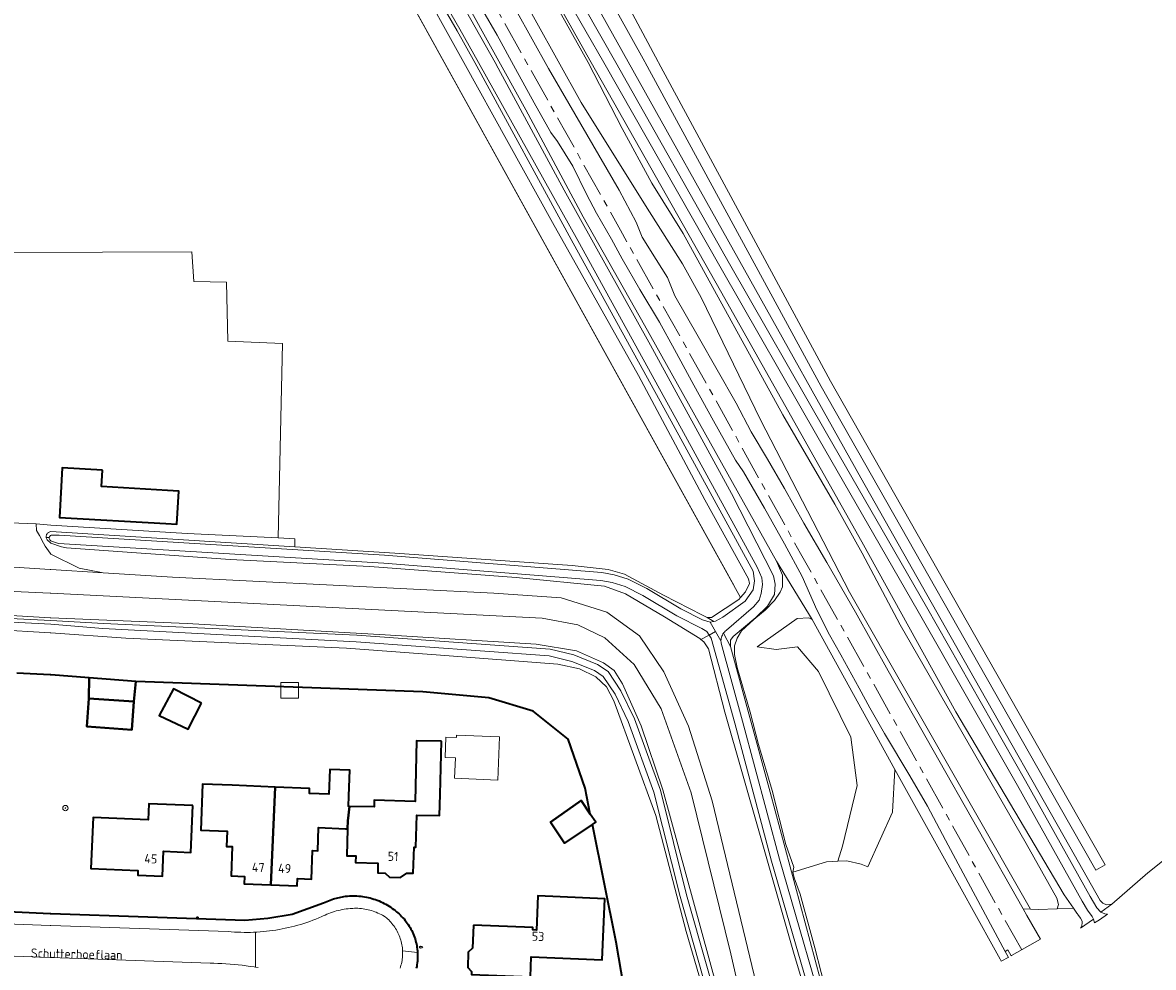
# Model space of a CAD drawing. Header units: metres. Extents: x 152610 to 160096, y 456114 to 462495.
# Tile 191 of 256: x 155996 to 156163, y 460366 to 460506. Entities that reach past the tile are written whole.
import ezdxf
from ezdxf.enums import TextEntityAlignment as Align

# ---------------------------------------------------------------- set-up
doc = ezdxf.new("R2010")
doc.units = ezdxf.units.M
doc.header["$LTSCALE"] = 0.5
doc.linetypes.add('AM-AS-SO', pattern=[16, 10, -2, 2, -2])
doc.layers.get('0').update_dxf_attribs({"linetype": 'CONTINUOUS'})
for name, color, linetype, lineweight in [('B-PV-AM-AS_SPOOR_TREIN-G', 10, 'AM-AS-SO', 18), ('B-PV-GR-BEPLANTING_CULTUUR_BOSPLANTSOEN-GV', 251, 'CONTINUOUS', 18), ('B-PV-GR-BOOM-S', 251, 'CONTINUOUS', 25), ('B-PV-GR-BOS_GEMENGD-GV', 251, 'CONTINUOUS', 13), ('B-PV-GR-GRAS-GV', 251, 'CONTINUOUS', 13), ('B-PV-GR-GROENVOORZIENING-GV', 251, 'CONTINUOUS', 18), ('B-PV-GW-TALUD_KRUIN-G', 251, 'CONTINUOUS', 18), ('B-PV-IE-MEUBILAIR-S', 251, 'CONTINUOUS', 25), ('B-PV-IE-TERREINAFSCHEIDING_KUNSTMATIG_HEKWERK-G', 251, 'IE-TERREINAFSCHEIDING_KUNSTMATIG-SO', 18), ('B-PV-OG-BEBOUWING-GV', 6, 'CONTINUOUS', 35), ('B-PV-OG-BEBOUWING-T18', 1, 'CONTINUOUS', 18), ('B-PV-OG-BEBOUWING_OVERBOUWING-GV', 251, 'CONTINUOUS', 18), ('B-PV-OG-BEBOUWING_SCHUUR-GV', 251, 'CONTINUOUS', 18), ('B-PV-OG-TERREIN_OEVER-GV', 251, 'CONTINUOUS', 18), ('B-PV-OG-TOPOGRAFIE-T18', 1, 'CONTINUOUS', 18), ('B-PV-OG-WATER_SLOOT-GV', 251, 'CONTINUOUS', 18), ('B-PV-VH-HALFVERHARDING-GV', 251, 'CONTINUOUS', 18), ('B-PV-VH-HALFVERHARDING_GRAVEL-GV', 251, 'CONTINUOUS', 18), ('B-PV-VH-ONVERHARD_ZAND-GV', 251, 'CONTINUOUS', 18), ('B-PV-VH-OPENVERHARDING_BETONSTRAATSTEEN-GV', 251, 'CONTINUOUS', 18), ('B-PV-VH-OPENVERHARDING_STRAATBAKSTEEN-GV', 251, 'CONTINUOUS', 18), ('B-PV-VH-OPENVERHARDING_TEGEL-GV', 251, 'CONTINUOUS', 18)]:
    doc.layers.add(name, color=color, linetype=linetype, lineweight=lineweight)
doc.styles.add('NLCS-ISO', font='NLCS-ISO.ttf')
doc.styles.add('NLCS-ISO-M750-T18', font='NLCS-ISO.ttf', dxfattribs={"height": 1.35})
doc.linetypes.add('IE-TERREINAFSCHEIDING_KUNSTMATIG-SO', pattern='A,4,[82,NLCS.SHX,S=0.75,R=90,X=0,Y=0],4,-2', length=10)

# ---------------------------------------------------------------- blocks, each defined once
blk = doc.blocks.new('SIE-MEUBILAIR_PAAL_LICHTMAST-SO')
for points in [[(-0.62, 0), (-1, 0)], [(-0.71, 0.71), (-0.44, 0.44)], [(0, 1), (0, 0.62)], [(0.44, 0.44), (0.71, 0.71)], [(1, 0), (0.62, 0)], [(-0.71, -0.71), (-0.44, -0.44)], [(0, -0.62), (0, -1)], [(0.44, -0.44), (0.71, -0.71)]]:
    blk.add_lwpolyline(points)
blk.add_circle((0, 0), 0.5)
blk = doc.blocks.new('SIE-MEUBILAIR_PUT_RIOOLPUT-SO')
blk.add_ellipse((0, 0), major_axis=(1.25, 0), ratio=0.54)
blk = doc.blocks.new('SGR-BOOM_GBKN-SO')
at = {"linetype": 'ByBlock', "lineweight": 18}
h = blk.add_hatch(color=0, dxfattribs=at)
h.dxf.hatch_style = 1
edge = h.paths.add_edge_path()
edge.add_arc((0, 0), 0.25, 0, 360)
at = {"color": 0, "linetype": 'ByBlock', "lineweight": 18}
for radius in [2, 0.25]:
    blk.add_circle((0, 0), radius, dxfattribs=at)
at = {"color": 0, "linetype": 'ByBlock', "lineweight": 18, "style": 'NLCS-ISO'}
blk.add_attdef('SOORT', (2.5, 0), '', height=1.5, dxfattribs=at)

msp = doc.modelspace()

# ---------------------------------------------------------------- linework, layer by layer
at = {"layer": 'B-PV-AM-AS_SPOOR_TREIN-G', "flags": 128}
msp.add_lwpolyline([(156143.724, 460368.701), (156140.302, 460374.77), (156125.261, 460401.826), (156110.971, 460427.356), (156097.197, 460452.217), (156084.31, 460475.181), (156069.781, 460501.144), (156052.825, 460531.525), (156032.415, 460568.085), (156016.604, 460596.383), (156002.927, 460620.847), (155986.286, 460650.656), (155972.31, 460675.55), (155960.201, 460697.267), (155941.908, 460730.161), (155926.553, 460757.664), (155912.596, 460782.629), (155898.723, 460807.55), (155884.514, 460832.972), (155874.42, 460851.088), (155855.512, 460885.017), (155839.199, 460914.231), (155821.78, 460945.401), (155804.55, 460976.228), (155788.385, 461005.226), (155772.79, 461033.136), (155759.103, 461057.626), (155743.701, 461085.255), (155727.742, 461113.741), (155714.259, 461137.805), (155701.543, 461160.74), (155688.031, 461184.967), (155672.897, 461211.998), (155658.384, 461238), (155648.351, 461255.973), (155631.803, 461285.539), (155617.005, 461312.012), (155604.143, 461335.108), (155586.106, 461367.342), (155573.02, 461390.792), (155559.991, 461413.975), (155544.73, 461441.297), (155529.591, 461468.574), (155516.181, 461492.539), (155500.425, 461520.67), (155487.311, 461544.201), (155472.908, 461569.975), (155459.676, 461593.56), (155452.428, 461606.124), (155446.443, 461616.221), (155440.009, 461626.758), (155432.431, 461638.783), (155427.999, 461645.62), (155419.637, 461658.231), (155411.687, 461669.817), (155404.43, 461680.083), (155396.489, 461691.108), (155386.222, 461704.969), (155375.934, 461718.105), (155367.385, 461728.826), (155358.538, 461739.712), (155349.636, 461750.151), (155339.349, 461762.035), (155326.593, 461776.143), (155315.623, 461787.804), (155302.965, 461800.863), (155286.683, 461817.004), (155279.088, 461824.405), (155265.87, 461837.192), (155251.91, 461850.736), (155235.055, 461867.015), (155223.768, 461877.851), (155210.731, 461890.47), (155196.665, 461904.045), (155180.515, 461919.578), (155162.215, 461937.301), (155146.061, 461952.951), (155129.233, 461969.126), (155112.429, 461985.449), (155089.419, 462007.664), (155069.182, 462027.224), (155049.179, 462046.54), (155031.327, 462063.779), (155013.24, 462081.298), (154991.538, 462102.251), (154971.216, 462121.853), (154947.336, 462145.018), (154926.087, 462165.465), (154903.331, 462187.394), (154885.668, 462204.449), (154866.26, 462223.265), (154854.532, 462234.618), (154837.057, 462251.563), (154828.307, 462260.46), (154819.869, 462269.224), (154807.197, 462281.919), (154798.331, 462290.411), (154775.258, 462312.873), (154762.216, 462325.461), (154742.643, 462344.37), (154723.927, 462362.402), (154710.544, 462375.359), (154692.99, 462392.257), (154675.511, 462409.117), (154657.482, 462426.5), (154637.826, 462445.435), (154617.093, 462465.509), (154594.11, 462487.696), (154586.212, 462495.316)], dxfattribs=at)
at = {"layer": 'B-PV-GR-BEPLANTING_CULTUUR_BOSPLANTSOEN-GV', "flags": 128}
for points in [[(156114.08, 460354.548), (156110.022, 460367.986), (156104.98, 460385.612), (156099.768, 460403.865), (156097.356, 460413.252), (156096.666, 460414.267), (156096.208, 460414.627), (156096.042, 460414.758), (156090.837, 460417.962), (156085.041, 460421.379), (156081.948, 460422.514), (156068.893, 460423.818), (156047.2, 460425.421), (156026.514, 460426.461), (156002.278, 460428.186), (156001.583, 460428.33), (156000, 460428.878), (155999.461, 460429.363), (155999.397, 460429.451), (155999.346, 460429.547), (155999.31, 460429.649), (155999.293, 460429.731), (155999.289, 460429.756), (155999.284, 460429.865), (155999.294, 460429.973), (155999.321, 460430.079), (155999.363, 460430.179), (155999.419, 460430.273), (155999.488, 460430.357), (155999.569, 460430.43), (155999.589, 460430.446), (156000, 460430.603), (156036.087, 460428.346), (156036.098, 460429.528), (156033.622, 460429.647), (156020.19, 460430.29), (156000, 460431.543), (155997.807, 460431.726), (155997.882, 460430.731), (155998.284, 460429.994), (155998.901, 460428.864), (155999.141, 460428.425), (155999.907, 460427.398), (156000, 460427.273), (156004.161, 460425.185), (156007.732, 460424.494), (156017.998, 460423.868), (156065.563, 460421.488), (156075.54, 460420.807), (156082.272, 460418.687), (156087.111, 460415.16), (156090.712, 460409.834), (156094.365, 460401.804), (156097.91, 460390.758), (156108.676, 460345.913)], [(156105.795, 460345.639), (156100.639, 460368.12), (156094.792, 460391.912), (156090.351, 460404.358), (156086.325, 460410.902), (156081.976, 460414.891), (156078.003, 460416.773), (156072.719, 460417.778), (156000, 460421.488), (155999.875, 460421.494), (155975.259, 460422.606), (155959.853, 460423.396), (155932.851, 460424.929), (155908.05, 460426.356)], [(155901.441, 460423.775), (155929.242, 460422.089), (155967.644, 460419.77), (155994.945, 460418.135), (155999.875, 460417.84), (156000, 460417.833), (156020.187, 460416.968), (156049.502, 460415.326), (156071.839, 460413.916), (156077.782, 460412.941), (156081.799, 460411.181), (156083.385, 460410.047), (156084.637, 460408.071), (156087.36, 460401.823), (156090.578, 460392.369), (156099.823, 460358.691)], [(156100.603, 460348.989), (156094.05, 460371.424), (156089.523, 460388.598), (156083.309, 460405.55), (156082.245, 460407.618), (156080.661, 460409.081), (156078.233, 460410.268), (156075.052, 460410.991), (156057.681, 460412.321), (156043.774, 460413.348), (156011.085, 460414.825), (156000, 460415.601), (155999.875, 460415.608), (155991.588, 460416.094), (155967.187, 460417.62), (155939.636, 460419.305), (155916.585, 460420.727), (155893.184, 460422.199)], [(155994.966, 460409.651), (155999.875, 460409.385), (156000, 460409.378), (156005.653, 460408.926), (156012.556, 460408.405), (156055.038, 460406.893), (156064.828, 460406.001), (156071.383, 460404.017), (156076.589, 460399.87), (156079.069, 460392.639), (156079.841, 460388.798), (156080.654, 460387.588), (156080.153, 460387.251), (156083.657, 460369.825), (156087.063, 460349.842)]]:
    msp.add_lwpolyline(points, dxfattribs=at)
at = {"layer": 'B-PV-GR-BOS_GEMENGD-GV', "flags": 128}
for points in [[(156000.07, 460652.725), (156035.316, 460589.739), (156085.462, 460500.125), (156119.9, 460438.55), (156136.696, 460408.885), (156150.825, 460383.942), (156155.307, 460375.993), (156155.706, 460375.589), (156156.279, 460375.356), (156157.049, 460375.439), (156162.397, 460380.075), (156197.11, 460407.816)], [(155991.747, 460517.837), (155993.732, 460485.378), (155994.39, 460471.879), (156020.864, 460471.98), (156021.157, 460467.59), (156025.986, 460467.517), (156026.204, 460458.771), (156034.254, 460458.444), (156033.622, 460429.647), (156036.098, 460429.528), (156036.087, 460428.346), (156050.926, 460427.417), (156077.171, 460425.578), (156082.495, 460424.966), (156084.93, 460424.308), (156090.688, 460421.19), (156096.446, 460418.199), (156097.15, 460417.874), (156097.792, 460417.87), (156101.854, 460420.54), (156102.088, 460420.817), (156000.817, 460603.711)], [(156076.715, 460524.755), (156089.895, 460500.125), (156089.962, 460500), (156115.419, 460452.863), (156150.59, 460390.884), (156156.069, 460381.292), (156154.68, 460380.499), (156149.2, 460390.092), (156114.02, 460452.085), (156087.976, 460500), (156087.906, 460500.125), (156079.955, 460514.392)]]:
    msp.add_lwpolyline(points, dxfattribs=at)
at = {"layer": 'B-PV-GR-GRAS-GV', "flags": 128}
for points in [[(156114.968, 460361.717), (156113.088, 460369), (156110.9, 460376.932), (156110.029, 460379.351), (156109.81, 460380.214), (156109.969, 460380.911), (156108.782, 460384.275), (156106.785, 460392.261), (156104.726, 460399.095), (156103.518, 460403.854), (156101.586, 460410.486), (156101.174, 460412.378), (156101.196, 460413.695), (156101.565, 460414.813), (156102.249, 460415.883), (156104.057, 460417.588), (156105.726, 460418.962), (156107.126, 460420.388), (156107.967, 460421.61), (156108.302, 460422.437), (156108.275, 460424.153), (156107.406, 460426.222), (156087.857, 460461.128), (156078.783, 460477.151), (156070.326, 460493.012), (155963.256, 460685.757)], [(155983.202, 460648.374), (155996.535, 460623.786), (156010.261, 460599.46), (156018.208, 460585.046), (156028.595, 460566.376), (156044.359, 460538.159), (156050.563, 460527.251), (156057.74, 460514.281), (156065.774, 460500), (156066.228, 460499.161), (156075.982, 460481.137), (156088.744, 460458.164), (156100.725, 460436.244), (156106.986, 460424.046), (156107.222, 460422.825), (156107.108, 460421.293), (156106.086, 460419.558), (156104.333, 460417.862), (156101.006, 460415.062), (156100.584, 460414.542), (156100.578, 460413.567), (156106.464, 460392.034), (156114.626, 460361.62)], [(156000, 460642.24), (156079.532, 460500), (156084.567, 460490.221), (156088.962, 460482.153), (156093.597, 460474.684), (156108.372, 460447.87), (156116.039, 460434.636), (156120.096, 460427.42), (156125.707, 460416.792), (156144.374, 460384.438), (156148.928, 460376.344), (156149.169, 460375.407), (156148.974, 460374.783), (156151.371, 460374.859), (156149.988, 460376.839), (156133.963, 460403.909), (156120.068, 460429.084), (156099.143, 460466.22), (156079.973, 460500), (156069.814, 460518.126)], [(156047.863, 460549.207), (156078.517, 460494.09), (156088.248, 460478.451), (156093.499, 460470.228), (156096.24, 460465.248), (156105.031, 460447.117), (156118.231, 460421.619), (156144.991, 460374.722), (156146.16, 460374.671), (156148.974, 460374.783), (156149.169, 460375.407), (156148.928, 460376.344), (156144.374, 460384.438), (156125.707, 460416.792), (156120.096, 460427.42), (156116.039, 460434.636), (156108.372, 460447.87), (156093.597, 460474.684), (156088.962, 460482.153), (156084.567, 460490.221), (156079.532, 460500), (156000, 460642.24)]]:
    msp.add_lwpolyline(points, dxfattribs=at)
for points in [[(155960.245, 460682.436), (155957.639, 460681.337), (155962.007, 460673.355), (156000.817, 460603.711), (156102.088, 460420.817), (156102.824, 460421.689), (156103.41, 460422.905), (156103.286, 460423.612), (156096.813, 460435.273), (156086.982, 460453.697), (156074.225, 460476.312), (156061.13, 460500), (156046.236, 460526.872), (156034.245, 460548.572), (156024.459, 460565.959), (156019.796, 460574.243), (156000, 460609.788), (155972.538, 460659.529), (155960.137, 460681.401)], [(156101.565, 460414.813), (156101.196, 460413.695), (156101.174, 460412.378), (156101.586, 460410.486), (156103.518, 460403.854), (156104.726, 460399.095), (156106.785, 460392.261), (156108.782, 460384.275), (156109.969, 460380.911), (156109.81, 460380.214), (156114.835, 460381.726), (156116.488, 460381.817), (156117.189, 460384.039), (156119.339, 460393.037), (156118.413, 460400.162), (156113.613, 460409.882), (156110.528, 460413.512), (156107.381, 460413.157), (156104.546, 460413.549), (156110.493, 460417.727), (156112.196, 460417.809), (156112.69, 460417.602), (156107.406, 460426.222), (156108.275, 460424.153), (156108.302, 460422.437), (156107.967, 460421.61), (156107.126, 460420.388), (156105.726, 460418.962), (156104.057, 460417.588), (156102.249, 460415.883)], [(156124.916, 460395.407), (156112.69, 460417.602), (156112.196, 460417.809), (156110.493, 460417.727), (156104.546, 460413.549), (156107.381, 460413.157), (156110.528, 460413.512), (156113.613, 460409.882), (156118.413, 460400.162), (156119.339, 460393.037), (156117.189, 460384.039), (156116.488, 460381.817), (156117.803, 460381.889), (156119.967, 460381.36), (156120.913, 460381.005), (156124.559, 460389.087)]]:
    msp.add_lwpolyline(points, close=True, dxfattribs=at)
at = {"layer": 'B-PV-GR-GROENVOORZIENING-GV', "flags": 128}
for points in [[(155963.256, 460685.757), (156070.326, 460493.012), (156078.783, 460477.151), (156087.857, 460461.128), (156107.406, 460426.222), (156112.69, 460417.602), (156124.916, 460395.407), (156135.487, 460376.405), (156136.055, 460375.383), (156140.507, 460367.319), (156140.688, 460366.998), (156140.775, 460367.047), (156141.691, 460367.56), (156141.734, 460367.585), (156141.245, 460368.457), (156135.052, 460380.031), (156132.439, 460384.945), (156129.747, 460389.977), (156127.141, 460394.446), (156123.38, 460400.713), (156121.206, 460404.532), (156119.625, 460407.396), (156116.926, 460412.369), (156115.238, 460415.334), (156113.36, 460418.994), (156111.215, 460423.935), (156108.584, 460428.787), (156105.613, 460434.076), (156102.528, 460439.425), (156101.329, 460441.143), (156098.075, 460446.987), (156095.162, 460452.274), (156092.328, 460457.551), (156090.111, 460461.58), (156087.188, 460466.417), (156084.58, 460470.965), (156082.988, 460473.867), (156080.763, 460477.734), (156079.262, 460480.518), (156077.248, 460484.661), (156074.993, 460488.315), (156074, 460489.647), (156071.521, 460494.042), (156068.762, 460499.09), (156066.065, 460504.047), (156063.946, 460507.705)], [(156068.834, 460507.781), (156073.635, 460499.143), (156084.115, 460481.116), (156086.66, 460476.381), (156087.53, 460474.166), (156089.588, 460470.847), (156091.281, 460468.182), (156092.381, 460465.501), (156095.831, 460459.471), (156101.416, 460449.571), (156103.653, 460445.344), (156106.087, 460441.294), (156108.587, 460436.983), (156111.478, 460431.815), (156114.876, 460426.016), (156119.11, 460418.685), (156123.943, 460409.985), (156143.924, 460374.769), (156144.991, 460374.722), (156118.231, 460421.619), (156105.031, 460447.117), (156096.24, 460465.248), (156093.499, 460470.228), (156088.248, 460478.451), (156078.517, 460494.09), (156047.863, 460549.207)]]:
    msp.add_lwpolyline(points, dxfattribs=at)
at = {"layer": 'B-PV-GW-TALUD_KRUIN-G', "flags": 128}
for points in [[(155980.957, 460685.259), (155979.89, 460684.078), (155978.773, 460682.104), (155981.645, 460674.643), (156000, 460642.24), (156079.532, 460500), (156084.567, 460490.221), (156088.962, 460482.153), (156093.597, 460474.684), (156108.372, 460447.87), (156116.039, 460434.636), (156120.096, 460427.42), (156125.707, 460416.792), (156144.374, 460384.438), (156148.928, 460376.344), (156149.169, 460375.407), (156148.974, 460374.783)], [(156120.913, 460381.005), (156124.559, 460389.087), (156124.916, 460395.407), (156112.69, 460417.602), (156112.196, 460417.809), (156110.493, 460417.727), (156104.546, 460413.549)]]:
    msp.add_lwpolyline(points, dxfattribs=at)
at = {"layer": 'B-PV-IE-TERREINAFSCHEIDING_KUNSTMATIG_HEKWERK-G', "flags": 128}
msp.add_lwpolyline([(156101.126, 460422.555), (156000.817, 460603.711), (155962.007, 460673.355), (155957.639, 460681.337)], dxfattribs=at)
at = {"layer": 'B-PV-OG-BEBOUWING-GV', "flags": 128}
for points in [[(156007.63, 460439.698), (156001.685, 460440.039), (156001.262, 460432.68), (156016.983, 460431.777), (156018.657, 460431.681), (156018.939, 460436.591), (156017.265, 460436.687), (156007.489, 460437.248)], [(156012.556, 460408.405), (156005.653, 460408.926), (156005.594, 460405.882), (156012.291, 460405.425)], [(156012.291, 460405.425), (156005.594, 460405.882), (156005.301, 460401.735), (156011.985, 460401.246)], [(156022.312, 460405.211), (156018.144, 460407.305), (156016.005, 460403.387), (156020.327, 460401.357)], [(156057.801, 460399.555), (156054.109, 460399.643), (156053.903, 460390.634), (156047.852, 460390.828), (156047.834, 460389.854), (156044.189, 460389.93), (156043.932, 460387.785), (156043.897, 460386.606), (156043.78, 460382.632), (156045.138, 460382.592), (156045.108, 460381.602), (156048.416, 460381.505), (156048.374, 460380.088), (156049.485, 460380.055), (156050.117, 460379.466), (156051.762, 460379.417), (156052.681, 460380.062), (156053.619, 460380.024), (156053.766, 460383.887), (156054.041, 460383.898), (156054.144, 460388.646), (156057.541, 460388.564), (156057.615, 460391.703)], [(156043.603, 460386.618), (156043.897, 460386.606), (156043.932, 460387.785), (156044.189, 460389.93), (156044.043, 460389.932), (156044.122, 460391.482), (156044.261, 460395.269), (156041.275, 460395.379), (156041.141, 460391.739), (156038.267, 460391.833), (156038.292, 460392.585), (156033.213, 460392.787), (156032.554, 460378.32), (156036.439, 460378.165), (156036.483, 460379.247), (156038.559, 460379.164), (156038.729, 460383.395), (156039.486, 460383.365), (156039.623, 460386.778)], [(156026.809, 460393.043), (156022.451, 460393.217), (156022.18, 460386.429), (156026.073, 460386.273), (156025.982, 460384.009), (156026.83, 460383.975), (156026.656, 460379.627), (156028.656, 460379.547), (156028.613, 460378.478), (156032.554, 460378.32), (156033.213, 460392.787)], [(156073.974, 460387.588), (156076.05, 460384.496), (156080.153, 460387.251), (156080.654, 460387.588), (156079.841, 460388.798), (156078.502, 460390.793)], [(156021.022, 460390.035), (156014.478, 460390.316), (156014.376, 460387.947), (156006.226, 460388.297), (156005.901, 460380.744), (156012.868, 460380.445), (156012.838, 460379.757), (156016.526, 460379.599), (156016.684, 460383.28), (156020.724, 460383.107)], [(156062.55, 460372.348), (156062.413, 460368.94), (156061.786, 460368.364), (156061.699, 460366.108), (156062.274, 460365.485), (156062.257, 460365.059), (156070.998, 460364.714), (156071.114, 460367.648), (156081.593, 460367.202), (156081.984, 460376.253), (156072.091, 460376.675), (156071.873, 460371.624), (156071.317, 460371.646), (156071.331, 460372.015)]]:
    msp.add_lwpolyline(points, close=True, dxfattribs=at)
for points in [[(156087.063, 460349.842), (156083.657, 460369.825), (156080.153, 460387.251), (156076.05, 460384.496), (156073.974, 460387.588), (156078.502, 460390.793), (156079.841, 460388.798), (156079.069, 460392.639), (156076.589, 460399.87), (156071.383, 460404.017), (156064.828, 460406.001), (156055.038, 460406.893), (156012.556, 460408.405), (156012.291, 460405.425), (156011.985, 460401.246), (156005.301, 460401.735), (156005.594, 460405.882), (156005.653, 460408.926), (156000, 460409.378), (155999.875, 460409.385), (155994.966, 460409.651)], [(155992.619, 460374.407), (155999.875, 460374.088), (156000, 460374.082), (156028.682, 460373.107), (156032.095, 460373.37), (156035.692, 460373.967), (156040.368, 460375.641), (156041.821, 460376.232), (156043.35, 460376.584), (156043.628, 460376.621), (156043.907, 460376.65), (156044.186, 460376.671), (156044.466, 460376.684), (156044.746, 460376.689), (156045.027, 460376.686), (156045.307, 460376.675), (156045.586, 460376.656), (156045.865, 460376.629), (156046.144, 460376.594), (156046.42, 460376.551), (156046.696, 460376.5), (156046.97, 460376.442), (156047.242, 460376.375), (156047.513, 460376.301), (156047.781, 460376.22), (156048.047, 460376.13), (156048.31, 460376.033), (156048.57, 460375.929), (156048.827, 460375.817), (156049.08, 460375.698), (156049.331, 460375.571), (156049.577, 460375.438), (156049.82, 460375.298), (156050.058, 460375.15), (156050.293, 460374.997), (156050.522, 460374.836), (156050.747, 460374.669), (156050.968, 460374.495), (156051.152, 460374.342), (156051.351, 460374.177), (156051.546, 460374.005), (156051.734, 460373.827), (156051.918, 460373.644), (156052.095, 460373.455), (156052.267, 460373.261), (156052.433, 460373.062), (156052.592, 460372.857), (156052.745, 460372.648), (156052.891, 460372.434), (156053.031, 460372.216), (156053.164, 460371.994), (156053.29, 460371.767), (156053.409, 460371.537), (156053.521, 460371.303), (156053.625, 460371.066), (156053.722, 460370.826), (156053.812, 460370.582), (156053.894, 460370.337), (156053.969, 460370.089), (156054.036, 460369.838), (156054.095, 460369.586), (156054.146, 460369.332), (156054.189, 460369.076), (156054.225, 460368.819), (156054.252, 460368.562), (156054.272, 460368.303), (156054.284, 460368.044), (156054.287, 460367.785), (156054.283, 460367.526), (156054.27, 460367.267), (156054.25, 460367.009), (156054.222, 460366.751), (156054.185, 460366.495), (156054.141, 460366.239), (156054.089, 460365.985)]]:
    msp.add_lwpolyline(points, dxfattribs=at)
at = {"layer": 'B-PV-OG-BEBOUWING-GV', "color": 252, "flags": 128}
for points in [[(156087.063, 460349.842), (156083.657, 460369.825), (156080.153, 460387.251), (156076.05, 460384.496), (156073.974, 460387.588), (156078.502, 460390.793), (156079.841, 460388.798), (156079.069, 460392.639), (156076.589, 460399.87), (156071.383, 460404.017), (156064.828, 460406.001), (156055.038, 460406.893), (156012.556, 460408.405), (156012.291, 460405.425), (156011.985, 460401.246), (156005.301, 460401.735), (156005.594, 460405.882), (156005.653, 460408.926), (156000, 460409.378), (155999.875, 460409.385), (155994.966, 460409.651)], [(155992.619, 460374.407), (155999.875, 460374.088), (156000, 460374.082), (156028.682, 460373.107), (156032.095, 460373.37), (156035.692, 460373.967), (156040.368, 460375.641), (156041.821, 460376.232), (156043.35, 460376.584), (156043.628, 460376.621), (156043.907, 460376.65), (156044.186, 460376.671), (156044.466, 460376.684), (156044.746, 460376.689), (156045.027, 460376.686), (156045.307, 460376.675), (156045.586, 460376.656), (156045.865, 460376.629), (156046.144, 460376.594), (156046.42, 460376.551), (156046.696, 460376.5), (156046.97, 460376.442), (156047.242, 460376.375), (156047.513, 460376.301), (156047.781, 460376.22), (156048.047, 460376.13), (156048.31, 460376.033), (156048.57, 460375.929), (156048.827, 460375.817), (156049.08, 460375.698), (156049.331, 460375.571), (156049.577, 460375.438), (156049.82, 460375.298), (156050.058, 460375.15), (156050.293, 460374.997), (156050.522, 460374.836), (156050.747, 460374.669), (156050.968, 460374.495), (156051.152, 460374.342), (156051.351, 460374.177), (156051.546, 460374.005), (156051.734, 460373.827), (156051.918, 460373.644), (156052.095, 460373.455), (156052.267, 460373.261), (156052.433, 460373.062), (156052.592, 460372.857), (156052.745, 460372.648), (156052.891, 460372.434), (156053.031, 460372.216), (156053.164, 460371.994), (156053.29, 460371.767), (156053.409, 460371.537), (156053.521, 460371.303), (156053.625, 460371.066), (156053.722, 460370.826), (156053.812, 460370.582), (156053.894, 460370.337), (156053.969, 460370.089), (156054.036, 460369.838), (156054.095, 460369.586), (156054.146, 460369.332), (156054.189, 460369.076), (156054.225, 460368.819), (156054.252, 460368.562), (156054.272, 460368.303), (156054.284, 460368.044), (156054.287, 460367.785), (156054.283, 460367.526), (156054.27, 460367.267), (156054.25, 460367.009), (156054.222, 460366.751), (156054.185, 460366.495), (156054.141, 460366.239), (156054.089, 460365.985)]]:
    msp.add_lwpolyline(points, dxfattribs=at)
at = {"layer": 'B-PV-OG-BEBOUWING_OVERBOUWING-GV', "flags": 128}
msp.add_lwpolyline([(156066.421, 460400.207), (156060.028, 460400.461), (156060.015, 460400.127), (156058.483, 460400.188), (156058.363, 460397.166), (156059.871, 460397.106), (156059.751, 460394.08), (156066.167, 460393.825)], close=True, dxfattribs=at)
at = {"layer": 'B-PV-OG-BEBOUWING_SCHUUR-GV', "flags": 128}
msp.add_lwpolyline([(156036.645, 460408.242), (156034.015, 460408.248), (156034.014, 460407.641), (156034.01, 460405.942), (156036.64, 460405.936), (156036.644, 460407.548)], close=True, dxfattribs=at)
at = {"layer": 'B-PV-OG-TERREIN_OEVER-GV', "flags": 128}
for points in [[(156085.462, 460500.125), (156035.316, 460589.739), (156033.826, 460589.089), (156042.589, 460573.296), (156053.956, 460552.931), (156069.509, 460524.803), (156083.606, 460500), (156100.429, 460470.202), (156114.808, 460445.166), (156129.599, 460419.45), (156144.291, 460393.728), (156153.851, 460376.6), (156154.855, 460374.927), (156155.426, 460374.296), (156155.449, 460374.285), (156157.049, 460375.439), (156156.279, 460375.356), (156155.706, 460375.589), (156155.307, 460375.993), (156150.825, 460383.942), (156136.696, 460408.885), (156119.9, 460438.55)], [(156036.087, 460428.346), (156000, 460430.603), (155999.589, 460430.446), (155999.569, 460430.43), (155999.488, 460430.357), (155999.419, 460430.273), (155999.363, 460430.179), (155999.321, 460430.079), (155999.294, 460429.973), (155999.284, 460429.865), (155999.289, 460429.756), (155999.293, 460429.731), (155999.755, 460429.716), (155999.78, 460429.798), (155999.82, 460429.874), (155999.873, 460429.942), (155999.938, 460429.999), (156000.012, 460430.042), (156000.092, 460430.071), (156000.145, 460430.082), (156001.203, 460430.039), (156049.374, 460427.114), (156081.572, 460424.548), (156083.37, 460424.199), (156085.459, 460423.563), (156088.193, 460422.174), (156093.24, 460419.164), (156096.45, 460417.556), (156097.573, 460417.184), (156098.143, 460417.281), (156097.15, 460417.874), (156096.446, 460418.199), (156090.688, 460421.19), (156084.93, 460424.308), (156082.495, 460424.966), (156077.171, 460425.578), (156050.926, 460427.417)], [(155999.755, 460429.716), (155999.293, 460429.731), (155999.31, 460429.649), (155999.346, 460429.547), (155999.397, 460429.451), (155999.461, 460429.363), (156000, 460428.878), (156001.583, 460428.33), (156002.278, 460428.186), (156026.514, 460426.461), (156047.2, 460425.421), (156068.893, 460423.818), (156081.948, 460422.514), (156085.041, 460421.379), (156090.837, 460417.962), (156096.042, 460414.758), (156096.208, 460414.627), (156097.454, 460415.271), (156097.089, 460415.783), (156096.361, 460416.258), (156092.663, 460418.111), (156087.614, 460421.122), (156085.01, 460422.446), (156083.08, 460423.033), (156081.41, 460423.357), (156049.29, 460425.917), (156001.13, 460428.841), (156000.079, 460429.179), (155999.999, 460429.211), (155999.926, 460429.257), (155999.863, 460429.315), (155999.812, 460429.385), (155999.775, 460429.462), (155999.752, 460429.545), (155999.746, 460429.631)]]:
    msp.add_lwpolyline(points, close=True, dxfattribs=at)
for points in [[(156046.236, 460526.872), (156061.13, 460500), (156074.225, 460476.312), (156086.982, 460453.697), (156096.813, 460435.273), (156103.286, 460423.612), (156103.41, 460422.905), (156102.824, 460421.689), (156102.088, 460420.817), (156101.854, 460420.54), (156097.792, 460417.87), (156097.15, 460417.874), (156098.143, 460417.281), (156098.363, 460417.318), (156099.482, 460417.915), (156102.795, 460420.292), (156103.933, 460421.974), (156104.167, 460423.324), (156103.951, 460424.734), (156091.817, 460446.946), (156077.288, 460473.286), (156062.737, 460500), (156060.112, 460504.675), (156051.596, 460519.451)], [(156052.033, 460519.693), (156060.546, 460504.922), (156063.31, 460500), (156077.989, 460473.671), (156092.518, 460447.331), (156104.55, 460425.306), (156105.219, 460423.761), (156105.352, 460422.785), (156105.158, 460421.439), (156104.826, 460420.419), (156104.03, 460419.449), (156100.02, 460416.019), (156099.951, 460415.968), (156099.815, 460415.852), (156099.691, 460415.725), (156099.579, 460415.588), (156099.56, 460415.559), (156100.578, 460413.567), (156100.584, 460414.542), (156101.006, 460415.062), (156104.333, 460417.862), (156106.086, 460419.558), (156107.108, 460421.293), (156107.222, 460422.825), (156106.986, 460424.046), (156100.725, 460436.244), (156088.744, 460458.164), (156075.982, 460481.137), (156066.228, 460499.161), (156065.774, 460500), (156057.74, 460514.281)], [(156069.814, 460518.126), (156079.973, 460500), (156099.143, 460466.22), (156120.068, 460429.084), (156133.963, 460403.909), (156149.988, 460376.839), (156151.371, 460374.859), (156151.885, 460374.124), (156151.947, 460374.036), (156152.035, 460373.91), (156152.413, 460373.369), (156152.629, 460373.06), (156152.652, 460372.9), (156152.661, 460372.739), (156152.654, 460372.578), (156152.632, 460372.418), (156152.595, 460372.261), (156152.543, 460372.108), (156152.478, 460371.961), (156152.438, 460371.892), (156154.316, 460373.235), (156154.125, 460373.652), (156153.451, 460374.544), (156152.639, 460375.899), (156143.072, 460393.04), (156128.385, 460418.754), (156113.594, 460444.468), (156099.213, 460469.507), (156081.866, 460500), (156074.018, 460513.659)], [(156099.22, 460355.114), (156093.14, 460376.58), (156089.268, 460392.022), (156085.469, 460402.499), (156083.509, 460406.536), (156081.749, 460409.16), (156080.448, 460410.057), (156077.112, 460411.385), (156073.773, 460412.191), (156045.2, 460414.257), (156007.703, 460416.247), (156000, 460416.912), (155980.981, 460417.865), (155952.651, 460419.492), (155922.53, 460421.368), (155900.55, 460422.827)], [(155900.582, 460423.326), (155922.563, 460421.867), (155952.681, 460419.992), (155981.008, 460418.364), (156000, 460417.413), (156007.792, 460417.014), (156045.259, 460415.255), (156073.927, 460413.182), (156077.416, 460412.341), (156080.923, 460410.944), (156082.473, 460409.875), (156084.378, 460407.035), (156086.391, 460402.889), (156090.226, 460392.315), (156094.106, 460376.838), (156100.184, 460355.379)], [(156099.823, 460358.691), (156090.578, 460392.369), (156087.36, 460401.823), (156084.637, 460408.071), (156083.385, 460410.047), (156081.799, 460411.181), (156077.782, 460412.941), (156071.839, 460413.916), (156049.502, 460415.326), (156020.187, 460416.968), (156000, 460417.833), (155999.875, 460417.84), (155994.945, 460418.135), (155967.644, 460419.77), (155929.242, 460422.089), (155901.441, 460423.775)], [(155893.184, 460422.199), (155916.585, 460420.727), (155939.636, 460419.305), (155967.187, 460417.62), (155991.588, 460416.094), (155999.875, 460415.608), (156000, 460415.601), (156011.085, 460414.825), (156043.774, 460413.348), (156057.681, 460412.321), (156075.052, 460410.991), (156078.233, 460410.268), (156080.661, 460409.081), (156082.245, 460407.618), (156083.309, 460405.55), (156089.523, 460388.598), (156094.05, 460371.424), (156100.603, 460348.989)], [(156114.565, 460354.637), (156106.693, 460381.808), (156101.234, 460402.222), (156097.763, 460414.838), (156097.454, 460415.271), (156096.208, 460414.627), (156096.666, 460414.267), (156097.356, 460413.252), (156099.768, 460403.865), (156104.98, 460385.612), (156110.022, 460367.986), (156114.08, 460354.548)], [(156114.626, 460361.62), (156106.464, 460392.034), (156100.578, 460413.567), (156099.56, 460415.559), (156099.479, 460415.44), (156099.394, 460415.285), (156099.322, 460415.122), (156099.265, 460414.954), (156099.224, 460414.781), (156099.199, 460414.605), (156099.189, 460414.427), (156099.195, 460414.25), (156099.218, 460414.074), (156102.392, 460402.537), (156107.849, 460382.13), (156115.719, 460354.963)]]:
    msp.add_lwpolyline(points, dxfattribs=at)
at = {"layer": 'B-PV-OG-WATER_SLOOT-GV', "flags": 128}
for points in [[(156074.018, 460513.659), (156081.866, 460500), (156099.213, 460469.507), (156113.594, 460444.468), (156128.385, 460418.754), (156143.072, 460393.04), (156152.639, 460375.899), (156153.451, 460374.544), (156154.125, 460373.652), (156154.316, 460373.235), (156154.508, 460372.686), (156155.212, 460373.152), (156156.424, 460373.954), (156155.999, 460374.031), (156155.449, 460374.285), (156155.426, 460374.296), (156154.855, 460374.927), (156153.851, 460376.6), (156144.291, 460393.728), (156129.599, 460419.45), (156114.808, 460445.166), (156100.429, 460470.202), (156083.606, 460500), (156069.509, 460524.803)], [(156051.596, 460519.451), (156060.112, 460504.675), (156062.737, 460500), (156077.288, 460473.286), (156091.817, 460446.946), (156103.951, 460424.734), (156104.167, 460423.324), (156103.933, 460421.974), (156102.795, 460420.292), (156099.482, 460417.915), (156098.363, 460417.318), (156098.143, 460417.281), (156097.573, 460417.184), (156098.39, 460415.79), (156099.189, 460414.427), (156099.199, 460414.605), (156099.224, 460414.781), (156099.265, 460414.954), (156099.322, 460415.122), (156099.394, 460415.285), (156099.479, 460415.44), (156099.56, 460415.559), (156099.579, 460415.588), (156099.691, 460415.725), (156099.815, 460415.852), (156099.951, 460415.968), (156100.02, 460416.019), (156104.03, 460419.449), (156104.826, 460420.419), (156105.158, 460421.439), (156105.352, 460422.785), (156105.219, 460423.761), (156104.55, 460425.306), (156092.518, 460447.331), (156077.989, 460473.671), (156063.31, 460500), (156060.546, 460504.922), (156052.033, 460519.693)], [(155900.55, 460422.827), (155922.53, 460421.368), (155952.651, 460419.492), (155980.981, 460417.865), (156000, 460416.912), (156007.703, 460416.247), (156045.2, 460414.257), (156073.773, 460412.191), (156077.112, 460411.385), (156080.448, 460410.057), (156081.749, 460409.16), (156083.509, 460406.536), (156085.469, 460402.499), (156089.268, 460392.022), (156093.14, 460376.58), (156099.22, 460355.114)], [(156100.184, 460355.379), (156094.106, 460376.838), (156090.226, 460392.315), (156086.391, 460402.889), (156084.378, 460407.035), (156082.473, 460409.875), (156080.923, 460410.944), (156077.416, 460412.341), (156073.927, 460413.182), (156045.259, 460415.255), (156007.792, 460417.014), (156000, 460417.413), (155981.008, 460418.364), (155952.681, 460419.992), (155922.563, 460421.867), (155900.582, 460423.326)], [(156115.719, 460354.963), (156107.849, 460382.13), (156102.392, 460402.537), (156099.218, 460414.074), (156099.195, 460414.25), (156099.189, 460414.427), (156098.39, 460415.79), (156097.454, 460415.271), (156097.763, 460414.838), (156101.234, 460402.222), (156106.693, 460381.808), (156114.565, 460354.637)]]:
    msp.add_lwpolyline(points, dxfattribs=at)
msp.add_lwpolyline([(156001.203, 460430.039), (156000.145, 460430.082), (156000.092, 460430.071), (156000.012, 460430.042), (155999.938, 460429.999), (155999.873, 460429.942), (155999.82, 460429.874), (155999.78, 460429.798), (155999.755, 460429.716), (155999.746, 460429.631), (155999.752, 460429.545), (155999.775, 460429.462), (155999.812, 460429.385), (155999.863, 460429.315), (155999.926, 460429.257), (155999.999, 460429.211), (156000.079, 460429.179), (156001.13, 460428.841), (156049.29, 460425.917), (156081.41, 460423.357), (156083.08, 460423.033), (156085.01, 460422.446), (156087.614, 460421.122), (156092.663, 460418.111), (156096.361, 460416.258), (156097.089, 460415.783), (156097.454, 460415.271), (156098.39, 460415.79), (156097.573, 460417.184), (156096.45, 460417.556), (156093.24, 460419.164), (156088.193, 460422.174), (156085.459, 460423.563), (156083.37, 460424.199), (156081.572, 460424.548), (156049.374, 460427.114)], close=True, dxfattribs=at)
at = {"layer": 'B-PV-VH-HALFVERHARDING-GV', "flags": 128}
msp.add_lwpolyline([(156063.946, 460507.705), (156066.065, 460504.047), (156068.762, 460499.09), (156071.521, 460494.042), (156074, 460489.647), (156074.993, 460488.315), (156077.248, 460484.661), (156079.262, 460480.518), (156080.763, 460477.734), (156082.988, 460473.867), (156084.58, 460470.965), (156087.188, 460466.417), (156090.111, 460461.58), (156092.328, 460457.551), (156095.162, 460452.274), (156098.075, 460446.987), (156101.329, 460441.143), (156102.528, 460439.425), (156105.613, 460434.076), (156108.584, 460428.787), (156111.215, 460423.935), (156113.36, 460418.994), (156115.238, 460415.334), (156116.926, 460412.369), (156119.625, 460407.396), (156121.206, 460404.532), (156123.38, 460400.713), (156127.141, 460394.446), (156129.747, 460389.977), (156132.439, 460384.945), (156135.052, 460380.031), (156141.245, 460368.457), (156141.637, 460368.677), (156142.127, 460367.805), (156142.214, 460367.854), (156146.487, 460370.252), (156144.482, 460373.785), (156143.924, 460374.769), (156123.943, 460409.985), (156119.11, 460418.685), (156114.876, 460426.016), (156111.478, 460431.815), (156108.587, 460436.983), (156106.087, 460441.294), (156103.653, 460445.344), (156101.416, 460449.571), (156095.831, 460459.471), (156092.381, 460465.501), (156091.281, 460468.182), (156089.588, 460470.847), (156087.53, 460474.166), (156086.66, 460476.381), (156084.115, 460481.116), (156073.635, 460499.143), (156068.834, 460507.781)], dxfattribs=at)
at = {"layer": 'B-PV-VH-HALFVERHARDING_GRAVEL-GV', "flags": 128}
for points in [[(156108.676, 460345.913), (156097.91, 460390.758), (156094.365, 460401.804), (156090.712, 460409.834), (156087.111, 460415.16), (156082.272, 460418.687), (156075.54, 460420.807), (156065.563, 460421.488), (156017.998, 460423.868), (156007.732, 460424.494), (156000, 460424.966), (155999.875, 460424.974), (155985.235, 460425.932), (155933.678, 460429.304), (155914.231, 460430.395), (155909.214, 460430.676)], [(155908.05, 460426.356), (155932.851, 460424.929), (155959.853, 460423.396), (155975.259, 460422.606), (155999.875, 460421.494), (156000, 460421.488), (156072.719, 460417.778), (156078.003, 460416.773), (156081.976, 460414.891), (156086.325, 460410.902), (156090.351, 460404.358), (156094.792, 460391.912), (156100.639, 460368.12), (156105.795, 460345.639)]]:
    msp.add_lwpolyline(points, dxfattribs=at)
at = {"layer": 'B-PV-VH-ONVERHARD_ZAND-GV', "flags": 128}
msp.add_lwpolyline([(156079.955, 460514.392), (156087.906, 460500.125), (156087.976, 460500), (156114.02, 460452.085), (156149.2, 460390.092), (156154.68, 460380.499), (156156.069, 460381.292), (156150.59, 460390.884), (156115.419, 460452.863), (156089.962, 460500), (156089.895, 460500.125), (156076.715, 460524.755)], dxfattribs=at)
at = {"layer": 'B-PV-VH-OPENVERHARDING_BETONSTRAATSTEEN-GV', "flags": 128}
msp.add_lwpolyline([(155997.807, 460431.726), (155993.948, 460431.869), (155993.853, 460431.066), (155993.823, 460430.814), (155992.63, 460428.04), (155991.121, 460426.539), (155989.188, 460425.903), (155985.36, 460425.931), (155985.235, 460425.932), (155999.875, 460424.974), (156000, 460424.966), (156007.732, 460424.494), (156004.161, 460425.185), (156000, 460427.273), (155999.907, 460427.398), (155999.141, 460428.425), (155998.901, 460428.864), (155998.284, 460429.994), (155997.882, 460430.731)], close=True, dxfattribs=at)
at = {"layer": 'B-PV-VH-OPENVERHARDING_STRAATBAKSTEEN-GV', "flags": 128}
for points in [[(156051.679, 460365.97), (156051.752, 460366.192), (156051.818, 460366.416), (156051.877, 460366.642), (156051.927, 460366.87), (156051.97, 460367.1), (156052.005, 460367.331), (156052.032, 460367.563), (156052.051, 460367.796), (156052.062, 460368.03), (156052.065, 460368.263), (156052.06, 460368.497), (156052.059, 460368.53), (156052.045, 460368.763), (156052.022, 460368.996), (156051.992, 460369.228), (156051.953, 460369.458), (156051.907, 460369.687), (156051.853, 460369.915), (156051.792, 460370.14), (156051.722, 460370.363), (156051.645, 460370.584), (156051.561, 460370.802), (156051.469, 460371.017), (156051.37, 460371.229), (156051.263, 460371.437), (156051.15, 460371.641), (156051.029, 460371.841), (156050.902, 460372.038), (156050.768, 460372.229), (156050.628, 460372.416), (156050.481, 460372.598), (156050.329, 460372.775), (156050.17, 460372.947), (156050.005, 460373.113), (156049.835, 460373.273), (156049.66, 460373.428), (156049.523, 460373.541), (156049.307, 460373.676), (156049.087, 460373.805), (156048.863, 460373.927), (156048.635, 460374.041), (156048.404, 460374.148), (156048.169, 460374.248), (156047.932, 460374.341), (156047.692, 460374.426), (156047.449, 460374.503), (156047.203, 460374.573), (156046.956, 460374.635), (156046.707, 460374.69), (156046.457, 460374.736), (156046.205, 460374.775), (156045.951, 460374.805), (156045.698, 460374.828), (156045.443, 460374.843), (156045.188, 460374.85), (156044.933, 460374.848), (156044.679, 460374.839), (156044.424, 460374.822), (156044.276, 460374.808), (156043.981, 460374.78), (156043.688, 460374.745), (156043.395, 460374.701), (156043.104, 460374.65), (156042.814, 460374.591), (156042.526, 460374.524), (156042.24, 460374.449), (156041.956, 460374.367), (156041.674, 460374.276), (156041.395, 460374.179), (156041.119, 460374.073), (156040.845, 460373.961), (156040.575, 460373.841), (156040.308, 460373.713), (156040.221, 460373.67), (156040.087, 460373.611), (156039.652, 460373.426), (156039.214, 460373.248), (156038.773, 460373.077), (156038.329, 460372.914), (156037.883, 460372.759), (156037.434, 460372.611), (156036.982, 460372.47), (156036.528, 460372.338), (156036.072, 460372.213), (156035.614, 460372.095), (156035.154, 460371.986), (156034.692, 460371.884), (156034.229, 460371.791), (156033.764, 460371.705), (156033.298, 460371.626), (156032.83, 460371.556), (156032.362, 460371.494), (156031.892, 460371.44), (156031.421, 460371.393), (156030.95, 460371.355), (156030.478, 460371.324), (156030.303, 460371.315), (156030.303, 460366.122), (156030.673, 460366.059)], [(155975.895, 460368.441), (155999.875, 460367.583), (156000, 460367.579), (156023.547, 460366.716), (156024.114, 460366.705), (156024.714, 460366.687), (156025.313, 460366.66), (156025.911, 460366.625), (156026.509, 460366.582), (156027.107, 460366.531), (156027.704, 460366.472), (156028.3, 460366.405), (156028.895, 460366.331), (156029.489, 460366.248), (156030.082, 460366.158), (156030.303, 460366.122), (156030.303, 460371.315), (156030.006, 460371.302), (156029.534, 460371.287), (156029.061, 460371.281), (156028.588, 460371.282), (156028.115, 460371.292), (156027.643, 460371.31), (156027.171, 460371.335), (156026.699, 460371.369), (156026.228, 460371.41), (156000, 460372.3), (155999.875, 460372.305), (155982.821, 460372.946)]]:
    msp.add_lwpolyline(points, dxfattribs=at)
at = {"layer": 'B-PV-VH-OPENVERHARDING_TEGEL-GV', "flags": 128}
for points in [[(155982.821, 460372.946), (155999.875, 460372.305), (156000, 460372.3), (156026.228, 460371.41), (156026.699, 460371.369), (156027.171, 460371.335), (156027.643, 460371.31), (156028.115, 460371.292), (156028.588, 460371.282), (156029.061, 460371.281), (156029.534, 460371.287), (156030.006, 460371.302), (156030.303, 460371.315), (156030.478, 460371.324), (156030.95, 460371.355), (156031.421, 460371.393), (156031.892, 460371.44), (156032.362, 460371.494), (156032.83, 460371.556), (156033.298, 460371.626), (156033.764, 460371.705), (156034.229, 460371.791), (156034.692, 460371.884), (156035.154, 460371.986), (156035.614, 460372.095), (156036.072, 460372.213), (156036.528, 460372.338), (156036.982, 460372.47), (156037.434, 460372.611), (156037.883, 460372.759), (156038.329, 460372.914), (156038.773, 460373.077), (156039.214, 460373.248), (156039.652, 460373.426), (156040.087, 460373.611), (156040.221, 460373.67), (156040.308, 460373.713), (156040.575, 460373.841), (156040.845, 460373.961), (156041.119, 460374.073), (156041.395, 460374.179), (156041.674, 460374.276), (156041.956, 460374.367), (156042.24, 460374.449), (156042.526, 460374.524), (156042.814, 460374.591), (156043.104, 460374.65), (156043.395, 460374.701), (156043.688, 460374.745), (156043.981, 460374.78), (156044.276, 460374.808), (156044.424, 460374.822), (156044.679, 460374.839), (156044.933, 460374.848), (156045.188, 460374.85), (156045.443, 460374.843), (156045.698, 460374.828), (156045.951, 460374.805), (156046.205, 460374.775), (156046.457, 460374.736), (156046.707, 460374.69), (156046.956, 460374.635), (156047.203, 460374.573), (156047.449, 460374.503), (156047.692, 460374.426), (156047.932, 460374.341), (156048.169, 460374.248), (156048.404, 460374.148), (156048.635, 460374.041), (156048.863, 460373.927), (156049.087, 460373.805), (156049.307, 460373.676), (156049.523, 460373.541), (156049.66, 460373.428), (156049.835, 460373.273), (156050.005, 460373.113), (156050.17, 460372.947), (156050.329, 460372.775), (156050.481, 460372.598), (156050.628, 460372.416), (156050.768, 460372.229), (156050.902, 460372.038), (156051.029, 460371.841), (156051.15, 460371.641), (156051.263, 460371.437), (156051.37, 460371.229), (156051.469, 460371.017), (156051.561, 460370.802), (156051.645, 460370.584), (156051.722, 460370.363), (156051.792, 460370.14), (156051.853, 460369.915), (156051.907, 460369.687), (156051.953, 460369.458), (156051.992, 460369.228), (156052.022, 460368.996), (156052.045, 460368.763), (156052.059, 460368.53), (156054.272, 460368.303), (156054.252, 460368.562), (156054.225, 460368.819), (156054.189, 460369.076), (156054.146, 460369.332), (156054.095, 460369.586), (156054.036, 460369.838), (156053.969, 460370.089), (156053.894, 460370.337), (156053.812, 460370.582), (156053.722, 460370.826), (156053.625, 460371.066), (156053.521, 460371.303), (156053.409, 460371.537), (156053.29, 460371.767), (156053.164, 460371.994), (156053.031, 460372.216), (156052.891, 460372.434), (156052.745, 460372.648), (156052.592, 460372.857), (156052.433, 460373.062), (156052.267, 460373.261), (156052.095, 460373.455), (156051.918, 460373.644), (156051.734, 460373.827), (156051.546, 460374.005), (156051.351, 460374.177), (156051.152, 460374.342), (156050.968, 460374.495), (156050.747, 460374.669), (156050.522, 460374.836), (156050.293, 460374.997), (156050.058, 460375.15), (156049.82, 460375.298), (156049.577, 460375.438), (156049.331, 460375.571), (156049.08, 460375.698), (156048.827, 460375.817), (156048.57, 460375.929), (156048.31, 460376.033), (156048.047, 460376.13), (156047.781, 460376.22), (156047.513, 460376.301), (156047.242, 460376.375), (156046.97, 460376.442), (156046.696, 460376.5), (156046.42, 460376.551), (156046.144, 460376.594), (156045.865, 460376.629), (156045.586, 460376.656), (156045.307, 460376.675), (156045.027, 460376.686), (156044.746, 460376.689), (156044.466, 460376.684), (156044.186, 460376.671), (156043.907, 460376.65), (156043.628, 460376.621), (156043.35, 460376.584), (156041.821, 460376.232), (156040.368, 460375.641), (156035.692, 460373.967), (156032.095, 460373.37), (156028.682, 460373.107), (156000, 460374.082), (155999.875, 460374.088), (155992.619, 460374.407)], [(156030.673, 460366.059), (156030.303, 460366.122), (156030.082, 460366.158), (156029.489, 460366.248), (156028.895, 460366.331), (156028.3, 460366.405), (156027.704, 460366.472), (156027.107, 460366.531), (156026.509, 460366.582), (156025.911, 460366.625), (156025.313, 460366.66), (156024.714, 460366.687), (156024.114, 460366.705), (156023.547, 460366.716), (156000, 460367.579), (155999.875, 460367.583), (155975.895, 460368.441), (155969.188, 460368.715), (155968.544, 460368.741), (155964.397, 460368.91), (155963.764, 460368.936), (155945.748, 460369.671), (155899.463, 460371.42)], [(156054.089, 460365.985), (156054.141, 460366.239), (156054.185, 460366.495), (156054.222, 460366.751), (156054.25, 460367.009), (156054.27, 460367.267), (156054.283, 460367.526), (156054.287, 460367.785), (156054.284, 460368.044), (156054.272, 460368.303), (156052.059, 460368.53), (156052.06, 460368.497), (156052.065, 460368.263), (156052.062, 460368.03), (156052.051, 460367.796), (156052.032, 460367.563), (156052.005, 460367.331), (156051.97, 460367.1), (156051.927, 460366.87), (156051.877, 460366.642), (156051.818, 460366.416), (156051.752, 460366.192), (156051.679, 460365.97)]]:
    msp.add_lwpolyline(points, dxfattribs=at)

# ---------------------------------------------------------------- block references
at = {"layer": 'B-PV-GR-BOOM-S', "xscale": 0.2, "yscale": 0.2, "zscale": 0.2}
msp.add_blockref('SGR-BOOM_GBKN-SO', (156002.142, 460389.675), dxfattribs=at)
at = {"layer": 'B-PV-IE-MEUBILAIR-S', "xscale": 0.2, "yscale": 0.2, "zscale": 0.2}
for name, p in [('SIE-MEUBILAIR_PAAL_LICHTMAST-SO', (156021.679, 460373.442)), ('SIE-MEUBILAIR_PUT_RIOOLPUT-SO', (156054.767, 460369.081))]:
    msp.add_blockref(name, p, dxfattribs=at)

# ---------------------------------------------------------------- texts
at = {"layer": 'B-PV-OG-BEBOUWING-T18', "style": 'NLCS-ISO-M750-T18'}
for s, rotation, p in [('45', 357.5, (156014.789, 460382.176)), ('51', 358.3, (156050.647, 460382.522)), ('47', 357.7, (156030.684, 460380.897)), ('49', 357.7, (156034.596, 460380.741)), ('53', 357.8, (156072.114, 460370.695))]:
    msp.add_text(s, height=1.35, rotation=rotation, dxfattribs=at).set_placement(p, align=Align.MIDDLE)
at = {"layer": 'B-PV-OG-TOPOGRAFIE-T18', "style": 'NLCS-ISO-M750-T18'}
msp.add_text('Schutterhoeflaan', height=1.35, rotation=358.7, dxfattribs=at).set_placement((156003.811, 460368.084), align=Align.MIDDLE)

doc.saveas('drawing.dxf')
